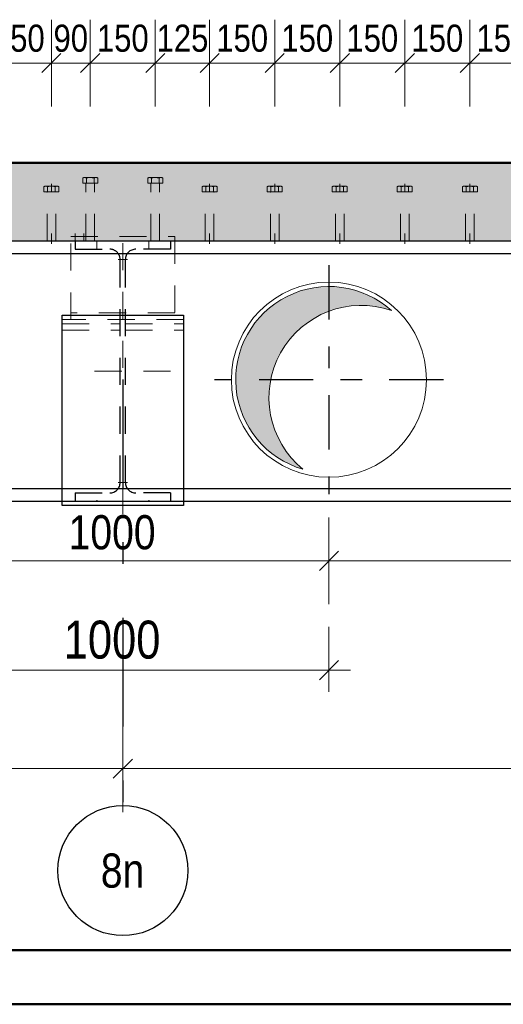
# Model space of a CAD drawing. Header units: millimetres. Extents: x -8.5 to 60.3, y 0 to 42.
# Tile 32 of 109: x 13.7 to 15.9, y 0 to 4.5. Entities that reach past the tile are written whole.
import ezdxf
from ezdxf.enums import TextEntityAlignment as Align

# ---------------------------------------------------------------- set-up
doc = ezdxf.new("R2010")
doc.units = ezdxf.units.MM
for name, pattern in [('DASHDOT', [1, 0.5, -0.25, 0, -0.25]), ('DASHDOTX2', [2, 1, -0.5, 0, -0.5]), ('HIDDEN', [0.375, 0.25, -0.125])]:
    doc.linetypes.add(name, pattern=pattern)
doc.layers.add('Achsen', color=7, linetype='Continuous', lineweight=20)
doc.styles.add('Arial Narrow', font='ARIALN.TTF')
doc.dimstyles.new('Arch_Strakon_dimstyle', dxfattribs={"dimtxt": 11.25, "dimasz": 1, "dimexe": 1.25, "dimexo": 0.0625, "dimgap": 1, "dimtad": 0, "dimdec": 3, "dimzin": 12, "dimdsep": 46, "dimtxsty": 'Arial Narrow', "dimblk": 'Arrowhead_Tick', "dimsah": 1, "dimcen": 0, "dimse1": 1, "dimse2": 1, "dimclrd": 6, "dimclrt": 3, "dimazin": 0, "dimtfac": 1, "dimtdec": 4, "dimtmove": 0, "dimatfit": 3, "dimldrblk": 'NONE', "dimfxl": 1, "dimtvp": 1, "dimtolj": 1, "dimtzin": 0, "dimlwd": 13, "dimarcsym": 2})

# ---------------------------------------------------------------- blocks, each defined once
blk = doc.blocks.new('Arrowhead_Tick')
at = {"color": 0, "linetype": 'Continuous', "lineweight": -2, "ltscale": 0.5}
for p, q in [((0, 20), (0, -10)), ((-1, 0), (0, 0)), ((10, 0), (0, 0))]:
    blk.add_line(p, q, dxfattribs=at)
at = {"color": 2, "linetype": 'Continuous', "lineweight": 35, "ltscale": 0.5}
blk.add_line((4.42, 4.42), (-4.42, -4.42), dxfattribs=at)
blk = doc.blocks.new('*D95')
at = {"color": 6, "linetype": 'Continuous', "lineweight": 13}
blk.add_line((13.1038, 2.0458), (15.0838, 2.0458), dxfattribs=at)
at = {"layer": 'Defpoints', "color": 0}
for p in [(13.0938, 2.3528), (15.0938, 2.3528), (15.0938, 2.0458)]:
    blk.add_point(p, dxfattribs=at)
at = {"color": 6, "lineweight": 13, "xscale": 0.01, "yscale": 0.01, "zscale": 0.01}
blk.add_blockref('Arrowhead_Tick', (15.0938, 2.0458), dxfattribs=at)
at = {"color": 6, "lineweight": 13, "xscale": 0.01, "yscale": 0.01, "zscale": 0.01, "rotation": 180}
blk.add_blockref('Arrowhead_Tick', (13.0938, 2.0458), dxfattribs=at)
at = {"color": 2, "lineweight": 35, "insert": (14.0938, 2.1762), "char_height": 0.1575, "attachment_point": 5, "style": 'Arial Narrow'}
blk.add_mtext('\\A1;1000', dxfattribs=at)
blk = doc.blocks.new('_None')
blk = doc.blocks.new('*D106')
at = {"color": 6, "linetype": 'Continuous', "lineweight": 13}
blk.add_line((13.1038, 1.5414), (15.0838, 1.5414), dxfattribs=at)
at = {"layer": 'Defpoints', "color": 0}
for p in [(13.0938, 2.8808), (15.0938, 2.8808), (15.0938, 1.5414)]:
    blk.add_point(p, dxfattribs=at)
at = {"color": 6, "lineweight": 13, "xscale": 0.01, "yscale": 0.01, "zscale": 0.01}
blk.add_blockref('Arrowhead_Tick', (15.0938, 1.5414), dxfattribs=at)
at = {"color": 6, "lineweight": 13, "xscale": 0.01, "yscale": 0.01, "zscale": 0.01, "rotation": 180}
blk.add_blockref('Arrowhead_Tick', (13.0938, 1.5414), dxfattribs=at)
at = {"color": 2, "lineweight": 35, "insert": (14.0938, 1.6807), "char_height": 0.175, "attachment_point": 5, "style": 'Arial Narrow'}
blk.add_mtext('\\A1;1000', dxfattribs=at)
blk = doc.blocks.new('*D107')
at = {"color": 6, "linetype": 'Continuous', "lineweight": 13}
blk.add_line((4.9538, 1.0869), (14.1331, 1.0869), dxfattribs=at)
at = {"layer": 'Defpoints', "color": 0}
for p in [(4.9438, 2.882), (14.1431, 2.2608), (14.1431, 1.0869)]:
    blk.add_point(p, dxfattribs=at)
at = {"color": 6, "lineweight": 13, "xscale": 0.01, "yscale": 0.01, "zscale": 0.01}
blk.add_blockref('Arrowhead_Tick', (14.1431, 1.0869), dxfattribs=at)
at = {"color": 6, "lineweight": 13, "xscale": 0.01, "yscale": 0.01, "zscale": 0.01, "rotation": 180}
blk.add_blockref('Arrowhead_Tick', (4.9438, 1.0869), dxfattribs=at)
at = {"color": 2, "lineweight": 35, "insert": (9.5434, 1.2262), "char_height": 0.175, "attachment_point": 5, "style": 'Arial Narrow'}
blk.add_mtext('\\A1;4600', dxfattribs=at)
blk = doc.blocks.new('*D108')
at = {"color": 6, "linetype": 'Continuous', "lineweight": 13}
blk.add_line((14.1531, 1.0869), (23.3338, 1.0869), dxfattribs=at)
at = {"layer": 'Defpoints', "color": 0}
for p in [(14.1431, 2.2608), (23.3438, 2.2608), (23.3438, 1.0869)]:
    blk.add_point(p, dxfattribs=at)
at = {"color": 6, "lineweight": 13, "xscale": 0.01, "yscale": 0.01, "zscale": 0.01}
blk.add_blockref('Arrowhead_Tick', (23.3438, 1.0869), dxfattribs=at)
at = {"color": 6, "lineweight": 13, "xscale": 0.01, "yscale": 0.01, "zscale": 0.01, "rotation": 180}
blk.add_blockref('Arrowhead_Tick', (14.1431, 1.0869), dxfattribs=at)
at = {"color": 2, "lineweight": 35, "insert": (18.7434, 1.2262), "char_height": 0.175, "attachment_point": 5, "style": 'Arial Narrow'}
blk.add_mtext('\\A1;4600', dxfattribs=at)
blk = doc.blocks.new('*D428')
at = {"color": 6, "linetype": 'Continuous', "lineweight": 13}
blk.add_line((13.5238, 4.3414), (13.8038, 4.3414), dxfattribs=at)
at = {"layer": 'Defpoints', "color": 0}
for p in [(13.8138, 4.3414), (13.5138, 3.7836), (13.8138, 3.7836)]:
    blk.add_point(p, dxfattribs=at)
at = {"color": 6, "lineweight": 13, "xscale": 0.01, "yscale": 0.01, "zscale": 0.01}
blk.add_blockref('Arrowhead_Tick', (13.8138, 4.3414), dxfattribs=at)
at = {"color": 6, "lineweight": 13, "xscale": 0.01, "yscale": 0.01, "zscale": 0.01, "rotation": 180}
blk.add_blockref('Arrowhead_Tick', (13.5138, 4.3414), dxfattribs=at)
at = {"color": 3, "lineweight": 35, "insert": (13.6638, 4.4552), "char_height": 0.125, "attachment_point": 5, "style": 'Arial Narrow'}
blk.add_mtext('\\A1;150', dxfattribs=at)
blk = doc.blocks.new('*D429')
at = {"color": 6, "linetype": 'Continuous', "lineweight": 13}
blk.add_line((14.5538, 4.3414), (14.8338, 4.3414), dxfattribs=at)
at = {"layer": 'Defpoints', "color": 0}
for p in [(14.8438, 4.3414), (14.5438, 3.7836), (14.8438, 3.7836)]:
    blk.add_point(p, dxfattribs=at)
at = {"color": 6, "lineweight": 13, "xscale": 0.01, "yscale": 0.01, "zscale": 0.01}
blk.add_blockref('Arrowhead_Tick', (14.8438, 4.3414), dxfattribs=at)
at = {"color": 6, "lineweight": 13, "xscale": 0.01, "yscale": 0.01, "zscale": 0.01, "rotation": 180}
blk.add_blockref('Arrowhead_Tick', (14.5438, 4.3414), dxfattribs=at)
at = {"color": 3, "lineweight": 35, "insert": (14.6938, 4.4552), "char_height": 0.125, "attachment_point": 5, "style": 'Arial Narrow'}
blk.add_mtext('\\A1;150', dxfattribs=at)
blk = doc.blocks.new('*D430')
at = {"color": 6, "linetype": 'Continuous', "lineweight": 13}
blk.add_line((14.8538, 4.3414), (15.1338, 4.3414), dxfattribs=at)
at = {"layer": 'Defpoints', "color": 0}
for p in [(15.1438, 4.3414), (14.8438, 3.7836), (15.1438, 3.7836)]:
    blk.add_point(p, dxfattribs=at)
at = {"color": 6, "lineweight": 13, "xscale": 0.01, "yscale": 0.01, "zscale": 0.01}
blk.add_blockref('Arrowhead_Tick', (15.1438, 4.3414), dxfattribs=at)
at = {"color": 6, "lineweight": 13, "xscale": 0.01, "yscale": 0.01, "zscale": 0.01, "rotation": 180}
blk.add_blockref('Arrowhead_Tick', (14.8438, 4.3414), dxfattribs=at)
at = {"color": 3, "lineweight": 35, "insert": (14.9938, 4.4552), "char_height": 0.125, "attachment_point": 5, "style": 'Arial Narrow'}
blk.add_mtext('\\A1;150', dxfattribs=at)
blk = doc.blocks.new('*D431')
at = {"color": 6, "linetype": 'Continuous', "lineweight": 13}
blk.add_line((15.1538, 4.3414), (15.4338, 4.3414), dxfattribs=at)
at = {"layer": 'Defpoints', "color": 0}
for p in [(15.4438, 4.3414), (15.1438, 3.7836), (15.4438, 3.7836)]:
    blk.add_point(p, dxfattribs=at)
at = {"color": 6, "lineweight": 13, "xscale": 0.01, "yscale": 0.01, "zscale": 0.01}
blk.add_blockref('Arrowhead_Tick', (15.4438, 4.3414), dxfattribs=at)
at = {"color": 6, "lineweight": 13, "xscale": 0.01, "yscale": 0.01, "zscale": 0.01, "rotation": 180}
blk.add_blockref('Arrowhead_Tick', (15.1438, 4.3414), dxfattribs=at)
at = {"color": 3, "lineweight": 35, "insert": (15.2938, 4.4552), "char_height": 0.125, "attachment_point": 5, "style": 'Arial Narrow'}
blk.add_mtext('\\A1;150', dxfattribs=at)
blk = doc.blocks.new('*D432')
at = {"color": 6, "linetype": 'Continuous', "lineweight": 13}
blk.add_line((15.4538, 4.3414), (15.7338, 4.3414), dxfattribs=at)
at = {"layer": 'Defpoints', "color": 0}
for p in [(15.7438, 4.3414), (15.4438, 3.7836), (15.7438, 3.7836)]:
    blk.add_point(p, dxfattribs=at)
at = {"color": 6, "lineweight": 13, "xscale": 0.01, "yscale": 0.01, "zscale": 0.01}
blk.add_blockref('Arrowhead_Tick', (15.7438, 4.3414), dxfattribs=at)
at = {"color": 6, "lineweight": 13, "xscale": 0.01, "yscale": 0.01, "zscale": 0.01, "rotation": 180}
blk.add_blockref('Arrowhead_Tick', (15.4438, 4.3414), dxfattribs=at)
at = {"color": 3, "lineweight": 35, "insert": (15.5938, 4.4552), "char_height": 0.125, "attachment_point": 5, "style": 'Arial Narrow'}
blk.add_mtext('\\A1;150', dxfattribs=at)
blk = doc.blocks.new('*D433')
at = {"color": 6, "linetype": 'Continuous', "lineweight": 13}
blk.add_line((15.7538, 4.3414), (16.0338, 4.3414), dxfattribs=at)
at = {"layer": 'Defpoints', "color": 0}
for p in [(16.0438, 4.3414), (15.7438, 3.7836), (16.0438, 3.7836)]:
    blk.add_point(p, dxfattribs=at)
at = {"color": 6, "lineweight": 13, "xscale": 0.01, "yscale": 0.01, "zscale": 0.01}
blk.add_blockref('Arrowhead_Tick', (16.0438, 4.3414), dxfattribs=at)
at = {"color": 6, "lineweight": 13, "xscale": 0.01, "yscale": 0.01, "zscale": 0.01, "rotation": 180}
blk.add_blockref('Arrowhead_Tick', (15.7438, 4.3414), dxfattribs=at)
at = {"color": 3, "lineweight": 35, "insert": (15.8938, 4.4552), "char_height": 0.125, "attachment_point": 5, "style": 'Arial Narrow'}
blk.add_mtext('\\A1;150', dxfattribs=at)
blk = doc.blocks.new('*D504')
at = {"color": 6, "linetype": 'Continuous', "lineweight": 13}
blk.add_line((15.1038, 2.0458), (32.2438, 2.0458), dxfattribs=at)
at = {"layer": 'Defpoints', "color": 0}
for p in [(15.0938, 2.8808), (32.2538, 2.3008), (32.2538, 2.0458)]:
    blk.add_point(p, dxfattribs=at)
at = {"color": 6, "lineweight": 13, "xscale": 0.01, "yscale": 0.01, "zscale": 0.01}
for p, rotation in [((32.2538, 2.0458), 360), ((15.0938, 2.0458), 180)]:
    blk.add_blockref('Arrowhead_Tick', p, dxfattribs=dict(at, rotation=rotation))
at = {"color": 2, "lineweight": 35, "insert": (23.6738, 2.1762), "char_height": 0.1575, "attachment_point": 5, "style": 'Arial Narrow'}
blk.add_mtext('\\A1;8580', dxfattribs=at)
blk = doc.blocks.new('*D507')
at = {"color": 6, "linetype": 'Continuous', "lineweight": 13}
blk.add_line((13.8238, 4.3414), (13.9831, 4.3414), dxfattribs=at)
at = {"layer": 'Defpoints', "color": 0}
for p in [(13.9931, 4.3414), (13.8138, 3.7836), (13.9931, 3.8135)]:
    blk.add_point(p, dxfattribs=at)
at = {"color": 6, "lineweight": 13, "xscale": 0.01, "yscale": 0.01, "zscale": 0.01}
blk.add_blockref('Arrowhead_Tick', (13.9931, 4.3414), dxfattribs=at)
at = {"color": 6, "lineweight": 13, "xscale": 0.01, "yscale": 0.01, "zscale": 0.01, "rotation": 180}
blk.add_blockref('Arrowhead_Tick', (13.8138, 4.3414), dxfattribs=at)
at = {"color": 3, "lineweight": 35, "insert": (13.9034, 4.4552), "char_height": 0.125, "attachment_point": 5, "style": 'Arial Narrow'}
blk.add_mtext('\\A1;90', dxfattribs=at)
blk = doc.blocks.new('*D508')
at = {"color": 6, "linetype": 'Continuous', "lineweight": 13}
blk.add_line((14.0031, 4.3414), (14.2831, 4.3414), dxfattribs=at)
at = {"layer": 'Defpoints', "color": 0}
for p in [(14.2931, 4.3414), (13.9931, 3.8135), (14.2931, 3.8135)]:
    blk.add_point(p, dxfattribs=at)
at = {"color": 6, "lineweight": 13, "xscale": 0.01, "yscale": 0.01, "zscale": 0.01}
blk.add_blockref('Arrowhead_Tick', (14.2931, 4.3414), dxfattribs=at)
at = {"color": 6, "lineweight": 13, "xscale": 0.01, "yscale": 0.01, "zscale": 0.01, "rotation": 180}
blk.add_blockref('Arrowhead_Tick', (13.9931, 4.3414), dxfattribs=at)
at = {"color": 3, "lineweight": 35, "insert": (14.1431, 4.4552), "char_height": 0.125, "attachment_point": 5, "style": 'Arial Narrow'}
blk.add_mtext('\\A1;150', dxfattribs=at)
blk = doc.blocks.new('*D509')
at = {"color": 6, "linetype": 'Continuous', "lineweight": 13}
blk.add_line((14.3031, 4.3414), (14.5338, 4.3414), dxfattribs=at)
at = {"layer": 'Defpoints', "color": 0}
for p in [(14.5438, 4.3414), (14.2931, 3.8135), (14.5438, 3.7836)]:
    blk.add_point(p, dxfattribs=at)
at = {"color": 6, "lineweight": 13, "xscale": 0.01, "yscale": 0.01, "zscale": 0.01}
blk.add_blockref('Arrowhead_Tick', (14.5438, 4.3414), dxfattribs=at)
at = {"color": 6, "lineweight": 13, "xscale": 0.01, "yscale": 0.01, "zscale": 0.01, "rotation": 180}
blk.add_blockref('Arrowhead_Tick', (14.2931, 4.3414), dxfattribs=at)
at = {"color": 3, "lineweight": 35, "insert": (14.4184, 4.4552), "char_height": 0.125, "attachment_point": 5, "style": 'Arial Narrow'}
blk.add_mtext('\\A1;125', dxfattribs=at)

msp = doc.modelspace()

# ---------------------------------------------------------------- hatches: boundary and pattern name
at = {"true_color": 0xceffce}
msp.add_hatch(color=254, dxfattribs=at).paths.add_polyline_path([(32.763764, 3.070824), (33.839741, 3.070824), (33.822644, 3.880824), (4.048116, 3.880824), (4.048116, 3.380824), (4.693765, 3.380824), (4.693765, 3.520824), (5.233765, 3.520824), (5.233765, 3.540824), (5.283765, 3.540824), (5.283765, 3.520824), (32.253765, 3.520824), (32.253765, 3.540824), (32.763764, 3.540824)])
at = {"true_color": 0xdfdfdf}
h = msp.add_hatch(color=254, dxfattribs=at)
h.paths.add_polyline_path([(15.375874, 3.205345), (15.369998, 3.210361), (15.364033, 3.215271), (15.357981, 3.220073), (15.351843, 3.224765), (15.345623, 3.229346), (15.33932, 3.233815), (15.332939, 3.238169), (15.32648, 3.242409), (15.319946, 3.246531), (15.31334, 3.250536), (15.306662, 3.254421), (15.299915, 3.258186), (15.293102, 3.261828), (15.286225, 3.265348), (15.279286, 3.268744), (15.272286, 3.272014), (15.265229, 3.275158), (15.258117, 3.278175), (15.250952, 3.281064), (15.243736, 3.283823), (15.236471, 3.286453), (15.229161, 3.288951), (15.221806, 3.291318), (15.214411, 3.293552), (15.206976, 3.295653), (15.199505, 3.29762), (15.192, 3.299452), (15.184463, 3.30115), (15.176897, 3.302711), (15.169304, 3.304137), (15.161686, 3.305425), (15.154047, 3.306577), (15.146388, 3.307591), (15.138712, 3.308468), (15.131022, 3.309207), (15.123319, 3.309807), (15.115607, 3.310268), (15.107889, 3.310592), (15.100165, 3.310776), (15.092439, 3.310822), (15.084714, 3.310728), (15.076992, 3.310496), (15.069275, 3.310126), (15.061566, 3.309616), (15.053868, 3.308969), (15.046182, 3.308183), (15.038512, 3.307259), (15.03086, 3.306197), (15.023227, 3.304999), (15.015618, 3.303663), (15.008034, 3.302191), (15.000477, 3.300582), (14.992951, 3.298839), (14.985457, 3.29696), (14.977998, 3.294947), (14.970577, 3.2928), (14.963195, 3.29052), (14.955856, 3.288109), (14.948561, 3.285565), (14.941313, 3.282891), (14.934114, 3.280087), (14.926966, 3.277154), (14.919873, 3.274094), (14.912835, 3.270906), (14.905856, 3.267593), (14.898938, 3.264154), (14.892082, 3.260592), (14.885292, 3.256907), (14.878569, 3.253101), (14.871915, 3.249175), (14.865333, 3.24513), (14.858825, 3.240967), (14.852393, 3.236688), (14.846038, 3.232294), (14.839763, 3.227786), (14.833571, 3.223167), (14.827462, 3.218437), (14.82144, 3.213598), (14.815505, 3.208652), (14.80966, 3.2036), (14.803907, 3.198443), (14.798248, 3.193185), (14.792683, 3.187825), (14.787216, 3.182366), (14.781848, 3.17681), (14.776581, 3.171158), (14.771416, 3.165413), (14.766355, 3.159576), (14.7614, 3.153648), (14.756552, 3.147633), (14.751813, 3.141532), (14.747184, 3.135346), (14.742667, 3.129078), (14.738264, 3.12273), (14.733975, 3.116304), (14.729803, 3.109802), (14.725747, 3.103226), (14.721811, 3.096579), (14.717995, 3.089861), (14.7143, 3.083076), (14.710728, 3.076226), (14.707279, 3.069313), (14.703955, 3.062339), (14.700757, 3.055306), (14.697685, 3.048217), (14.694742, 3.041074), (14.691927, 3.03388), (14.689242, 3.026636), (14.686688, 3.019344), (14.684265, 3.012008), (14.681974, 3.00463), (14.679816, 2.997212), (14.677792, 2.989756), (14.675902, 2.982265), (14.674147, 2.974741), (14.672527, 2.967187), (14.671044, 2.959606), (14.669696, 2.951998), (14.668486, 2.944368), (14.667413, 2.936717), (14.666478, 2.929048), (14.66568, 2.921364), (14.665021, 2.913666), (14.6645, 2.905958), (14.664118, 2.898242), (14.663874, 2.89052), (14.66377, 2.882795), (14.663804, 2.875069), (14.663976, 2.867346), (14.664288, 2.859626), (14.664738, 2.851914), (14.665327, 2.84421), (14.666054, 2.836519), (14.666919, 2.828842), (14.667921, 2.821181), (14.669062, 2.81354), (14.670339, 2.805921), (14.671753, 2.798326), (14.673303, 2.790757), (14.674989, 2.783218), (14.676811, 2.77571), (14.678766, 2.768236), (14.680856, 2.760798), (14.683079, 2.753399), (14.685435, 2.746041), (14.687922, 2.738727), (14.690541, 2.731458), (14.693289, 2.724238), (14.696167, 2.717068), (14.699173, 2.709952), (14.702307, 2.70289), (14.705567, 2.695886), (14.708952, 2.688941), (14.712461, 2.682059), (14.716094, 2.67524), (14.719848, 2.668488), (14.723724, 2.661805), (14.727718, 2.655192), (14.731831, 2.648652), (14.736061, 2.642187), (14.740406, 2.635799), (14.744865, 2.62949), (14.749437, 2.623262), (14.75412, 2.617117), (14.758912, 2.611058), (14.763813, 2.605085), (14.76882, 2.599202), (14.773932, 2.593409), (14.779147, 2.58771), (14.784464, 2.582105), (14.789881, 2.576596), (14.795396, 2.571185), (14.801007, 2.565875), (14.806713, 2.560666), (14.812511, 2.555561), (14.8184, 2.55056), (14.824378, 2.545666), (14.830443, 2.54088), (14.836593, 2.536204), (14.842826, 2.53164), (14.84914, 2.527188), (14.855533, 2.52285), (14.862002, 2.518627), (14.868547, 2.514522), (14.875164, 2.510535), (14.881852, 2.506667), (14.888609, 2.50292), (14.895431, 2.499296), (14.902318, 2.495794), (14.909266, 2.492416), (14.916274, 2.489164), (14.923339, 2.486039), (14.930459, 2.483041), (14.937632, 2.480171), (14.944856, 2.47743), (14.952127, 2.47482), (14.959444, 2.472341), (14.966805, 2.469994), (14.974206, 2.467779), (14.968486, 2.472514), (14.96285, 2.477347), (14.957299, 2.482278), (14.951835, 2.487305), (14.946459, 2.492427), (14.941174, 2.497642), (14.93598, 2.502948), (14.93088, 2.508344), (14.925874, 2.513828), (14.920965, 2.519398), (14.916154, 2.525054), (14.911442, 2.530792), (14.906832, 2.536612), (14.902323, 2.542511), (14.897918, 2.548489), (14.893618, 2.554542), (14.889424, 2.560669), (14.885338, 2.566868), (14.88136, 2.573138), (14.877493, 2.579476), (14.873736, 2.585881), (14.870092, 2.59235), (14.866562, 2.598882), (14.863146, 2.605474), (14.859845, 2.612125), (14.856661, 2.618833), (14.853594, 2.625595), (14.850646, 2.632409), (14.847818, 2.639274), (14.845109, 2.646188), (14.842521, 2.653147), (14.840056, 2.660151), (14.837712, 2.667196), (14.835493, 2.674282), (14.833397, 2.681404), (14.831425, 2.688563), (14.829579, 2.695755), (14.827859, 2.702978), (14.826264, 2.710229), (14.824797, 2.717508), (14.823457, 2.724811), (14.822244, 2.732136), (14.82116, 2.739481), (14.820203, 2.746845), (14.819376, 2.754223), (14.818677, 2.761615), (14.818107, 2.769018), (14.817666, 2.77643), (14.817355, 2.783849), (14.817174, 2.791271), (14.817121, 2.798696), (14.817199, 2.806121), (14.817406, 2.813543), (14.817742, 2.82096), (14.818208, 2.82837), (14.818803, 2.835771), (14.819527, 2.843161), (14.820379, 2.850537), (14.821361, 2.857897), (14.82247, 2.865238), (14.823708, 2.872559), (14.825073, 2.879858), (14.826565, 2.887131), (14.828184, 2.894377), (14.829929, 2.901594), (14.831799, 2.90878), (14.833795, 2.915932), (14.835915, 2.923047), (14.838159, 2.930125), (14.840526, 2.937163), (14.843016, 2.944158), (14.845627, 2.951108), (14.848359, 2.958013), (14.851211, 2.964868), (14.854182, 2.971672), (14.857272, 2.978424), (14.860478, 2.985121), (14.863802, 2.991761), (14.86724, 2.998341), (14.870793, 3.004861), (14.874459, 3.011318), (14.878237, 3.01771), (14.882126, 3.024035), (14.886125, 3.030291), (14.890232, 3.036476), (14.894447, 3.042589), (14.898767, 3.048628), (14.903193, 3.05459), (14.907721, 3.060474), (14.912352, 3.066278), (14.917083, 3.072), (14.921913, 3.077639), (14.926841, 3.083193), (14.931865, 3.08866), (14.936984, 3.094039), (14.942195, 3.099327), (14.947499, 3.104524), (14.952892, 3.109627), (14.958373, 3.114636), (14.963941, 3.119548), (14.969593, 3.124362), (14.975329, 3.129077), (14.981146, 3.133692), (14.987043, 3.138204), (14.993018, 3.142612), (14.999068, 3.146915), (15.005193, 3.151113), (15.01139, 3.155202), (15.017658, 3.159184), (15.023994, 3.163055), (15.030396, 3.166815), (15.036863, 3.170462), (15.043393, 3.173997), (15.049984, 3.177417), (15.056633, 3.180721), (15.063338, 3.183909), (15.070099, 3.186979), (15.076912, 3.189931), (15.083775, 3.192764), (15.090687, 3.195476), (15.097645, 3.198068), (15.104647, 3.200538), (15.111691, 3.202885), (15.118775, 3.205109), (15.125897, 3.207209), (15.133054, 3.209184), (15.140245, 3.211034), (15.147467, 3.212759), (15.154718, 3.214357), (15.161995, 3.215829), (15.169298, 3.217173), (15.176622, 3.21839), (15.183967, 3.219479), (15.19133, 3.220439), (15.198708, 3.221271), (15.206099, 3.221974), (15.213502, 3.222548), (15.220914, 3.222993), (15.228332, 3.223308), (15.235755, 3.223494), (15.243179, 3.223551), (15.250604, 3.223477), (15.258026, 3.223275), (15.265444, 3.222943), (15.272854, 3.222481), (15.280256, 3.22189), (15.287646, 3.221171), (15.295022, 3.220322), (15.302382, 3.219345), (15.309724, 3.21824), (15.317046, 3.217006), (15.324345, 3.215645), (15.33162, 3.214157), (15.338867, 3.212543), (15.346085, 3.210802), (15.353271, 3.208935), (15.360424, 3.206944), (15.367541, 3.204828), (15.37462, 3.202588), (15.381659, 3.200225)])
h.paths.add_polyline_path([(13.375874, 3.205345), (13.369998, 3.210361), (13.364033, 3.215271), (13.357981, 3.220073), (13.351843, 3.224765), (13.345623, 3.229346), (13.33932, 3.233815), (13.332939, 3.238169), (13.32648, 3.242409), (13.319946, 3.246531), (13.31334, 3.250536), (13.306662, 3.254421), (13.299915, 3.258186), (13.293102, 3.261828), (13.286225, 3.265348), (13.279286, 3.268744), (13.272286, 3.272014), (13.265229, 3.275158), (13.258117, 3.278175), (13.250952, 3.281064), (13.243736, 3.283823), (13.236471, 3.286453), (13.229161, 3.288951), (13.221806, 3.291318), (13.214411, 3.293552), (13.206976, 3.295653), (13.199505, 3.29762), (13.192, 3.299452), (13.184463, 3.30115), (13.176897, 3.302711), (13.169304, 3.304137), (13.161686, 3.305425), (13.154047, 3.306577), (13.146388, 3.307591), (13.138712, 3.308468), (13.131022, 3.309207), (13.123319, 3.309807), (13.115607, 3.310268), (13.107889, 3.310592), (13.100165, 3.310776), (13.092439, 3.310822), (13.084714, 3.310728), (13.076992, 3.310496), (13.069275, 3.310126), (13.061566, 3.309616), (13.053868, 3.308969), (13.046182, 3.308183), (13.038512, 3.307259), (13.03086, 3.306197), (13.023227, 3.304999), (13.015618, 3.303663), (13.008034, 3.302191), (13.000477, 3.300582), (12.992951, 3.298839), (12.985457, 3.29696), (12.977998, 3.294947), (12.970577, 3.2928), (12.963195, 3.29052), (12.955856, 3.288109), (12.948561, 3.285565), (12.941313, 3.282891), (12.934114, 3.280087), (12.926966, 3.277154), (12.919873, 3.274094), (12.912835, 3.270906), (12.905856, 3.267593), (12.898938, 3.264154), (12.892082, 3.260592), (12.885292, 3.256907), (12.878569, 3.253101), (12.871915, 3.249175), (12.865333, 3.24513), (12.858825, 3.240967), (12.852393, 3.236688), (12.846038, 3.232294), (12.839763, 3.227786), (12.833571, 3.223167), (12.827462, 3.218437), (12.82144, 3.213598), (12.815505, 3.208652), (12.80966, 3.2036), (12.803907, 3.198443), (12.798248, 3.193185), (12.792683, 3.187825), (12.787216, 3.182366), (12.781848, 3.17681), (12.776581, 3.171158), (12.771416, 3.165413), (12.766355, 3.159576), (12.7614, 3.153648), (12.756552, 3.147633), (12.751813, 3.141532), (12.747184, 3.135346), (12.742667, 3.129078), (12.738264, 3.12273), (12.733975, 3.116304), (12.729803, 3.109802), (12.725747, 3.103226), (12.721811, 3.096579), (12.717995, 3.089861), (12.7143, 3.083076), (12.710728, 3.076226), (12.707279, 3.069313), (12.703955, 3.062339), (12.700757, 3.055306), (12.697685, 3.048217), (12.694742, 3.041074), (12.691927, 3.03388), (12.689242, 3.026636), (12.686688, 3.019344), (12.684265, 3.012008), (12.681974, 3.00463), (12.679816, 2.997212), (12.677792, 2.989756), (12.675902, 2.982265), (12.674147, 2.974741), (12.672527, 2.967187), (12.671044, 2.959606), (12.669696, 2.951998), (12.668486, 2.944368), (12.667413, 2.936717), (12.666478, 2.929048), (12.66568, 2.921364), (12.665021, 2.913666), (12.6645, 2.905958), (12.664118, 2.898242), (12.663874, 2.89052), (12.66377, 2.882795), (12.663804, 2.875069), (12.663976, 2.867346), (12.664288, 2.859626), (12.664738, 2.851914), (12.665327, 2.84421), (12.666054, 2.836519), (12.666919, 2.828842), (12.667921, 2.821181), (12.669062, 2.81354), (12.670339, 2.805921), (12.671753, 2.798326), (12.673303, 2.790757), (12.674989, 2.783218), (12.676811, 2.77571), (12.678766, 2.768236), (12.680856, 2.760798), (12.683079, 2.753399), (12.685435, 2.746041), (12.687922, 2.738727), (12.690541, 2.731458), (12.693289, 2.724238), (12.696167, 2.717068), (12.699173, 2.709952), (12.702307, 2.70289), (12.705567, 2.695886), (12.708952, 2.688941), (12.712461, 2.682059), (12.716094, 2.67524), (12.719848, 2.668488), (12.723724, 2.661805), (12.727718, 2.655192), (12.731831, 2.648652), (12.736061, 2.642187), (12.740406, 2.635799), (12.744865, 2.62949), (12.749437, 2.623262), (12.75412, 2.617117), (12.758912, 2.611058), (12.763813, 2.605085), (12.76882, 2.599202), (12.773932, 2.593409), (12.779147, 2.58771), (12.784464, 2.582105), (12.789881, 2.576596), (12.795396, 2.571185), (12.801007, 2.565875), (12.806713, 2.560666), (12.812511, 2.555561), (12.8184, 2.55056), (12.824378, 2.545666), (12.830443, 2.54088), (12.836593, 2.536204), (12.842826, 2.53164), (12.84914, 2.527188), (12.855533, 2.52285), (12.862002, 2.518627), (12.868547, 2.514522), (12.875164, 2.510535), (12.881852, 2.506667), (12.888609, 2.50292), (12.895431, 2.499296), (12.902318, 2.495794), (12.909266, 2.492416), (12.916274, 2.489164), (12.923339, 2.486039), (12.930459, 2.483041), (12.937632, 2.480171), (12.944856, 2.47743), (12.952127, 2.47482), (12.959444, 2.472341), (12.966805, 2.469994), (12.974206, 2.467779), (12.968486, 2.472514), (12.96285, 2.477347), (12.957299, 2.482278), (12.951835, 2.487305), (12.946459, 2.492427), (12.941174, 2.497642), (12.93598, 2.502948), (12.93088, 2.508344), (12.925874, 2.513828), (12.920965, 2.519398), (12.916154, 2.525054), (12.911442, 2.530792), (12.906832, 2.536612), (12.902323, 2.542511), (12.897918, 2.548489), (12.893618, 2.554542), (12.889424, 2.560669), (12.885338, 2.566868), (12.88136, 2.573138), (12.877493, 2.579476), (12.873736, 2.585881), (12.870092, 2.59235), (12.866562, 2.598882), (12.863146, 2.605474), (12.859845, 2.612125), (12.856661, 2.618833), (12.853594, 2.625595), (12.850646, 2.632409), (12.847818, 2.639274), (12.845109, 2.646188), (12.842521, 2.653147), (12.840056, 2.660151), (12.837712, 2.667196), (12.835493, 2.674282), (12.833397, 2.681404), (12.831425, 2.688563), (12.829579, 2.695755), (12.827859, 2.702978), (12.826264, 2.710229), (12.824797, 2.717508), (12.823457, 2.724811), (12.822244, 2.732136), (12.82116, 2.739481), (12.820203, 2.746845), (12.819376, 2.754223), (12.818677, 2.761615), (12.818107, 2.769018), (12.817666, 2.77643), (12.817355, 2.783849), (12.817174, 2.791271), (12.817121, 2.798696), (12.817199, 2.806121), (12.817406, 2.813543), (12.817742, 2.82096), (12.818208, 2.82837), (12.818803, 2.835771), (12.819527, 2.843161), (12.820379, 2.850537), (12.821361, 2.857897), (12.82247, 2.865238), (12.823708, 2.872559), (12.825073, 2.879858), (12.826565, 2.887131), (12.828184, 2.894377), (12.829929, 2.901594), (12.831799, 2.90878), (12.833795, 2.915932), (12.835915, 2.923047), (12.838159, 2.930125), (12.840526, 2.937163), (12.843016, 2.944158), (12.845627, 2.951108), (12.848359, 2.958013), (12.851211, 2.964868), (12.854182, 2.971672), (12.857272, 2.978424), (12.860478, 2.985121), (12.863802, 2.991761), (12.86724, 2.998341), (12.870793, 3.004861), (12.874459, 3.011318), (12.878237, 3.01771), (12.882126, 3.024035), (12.886125, 3.030291), (12.890232, 3.036476), (12.894447, 3.042589), (12.898767, 3.048628), (12.903193, 3.05459), (12.907721, 3.060474), (12.912352, 3.066278), (12.917083, 3.072), (12.921913, 3.077639), (12.926841, 3.083193), (12.931865, 3.08866), (12.936984, 3.094039), (12.942195, 3.099327), (12.947499, 3.104524), (12.952892, 3.109627), (12.958373, 3.114636), (12.963941, 3.119548), (12.969593, 3.124362), (12.975329, 3.129077), (12.981146, 3.133692), (12.987043, 3.138204), (12.993018, 3.142612), (12.999068, 3.146915), (13.005193, 3.151113), (13.01139, 3.155202), (13.017658, 3.159184), (13.023994, 3.163055), (13.030396, 3.166815), (13.036863, 3.170462), (13.043393, 3.173997), (13.049984, 3.177417), (13.056633, 3.180721), (13.063338, 3.183909), (13.070099, 3.186979), (13.076912, 3.189931), (13.083775, 3.192764), (13.090687, 3.195476), (13.097645, 3.198068), (13.104647, 3.200538), (13.111691, 3.202885), (13.118775, 3.205109), (13.125897, 3.207209), (13.133054, 3.209184), (13.140245, 3.211034), (13.147467, 3.212759), (13.154718, 3.214357), (13.161995, 3.215829), (13.169298, 3.217173), (13.176622, 3.21839), (13.183967, 3.219479), (13.19133, 3.220439), (13.198708, 3.221271), (13.206099, 3.221974), (13.213502, 3.222548), (13.220914, 3.222993), (13.228332, 3.223308), (13.235755, 3.223494), (13.243179, 3.223551), (13.250604, 3.223477), (13.258026, 3.223275), (13.265444, 3.222943), (13.272854, 3.222481), (13.280256, 3.22189), (13.287646, 3.221171), (13.295022, 3.220322), (13.302382, 3.219345), (13.309724, 3.21824), (13.317046, 3.217006), (13.324345, 3.215645), (13.33162, 3.214157), (13.338867, 3.212543), (13.346085, 3.210802), (13.353271, 3.208935), (13.360424, 3.206944), (13.367541, 3.204828), (13.37462, 3.202588), (13.381659, 3.200225)])

# ---------------------------------------------------------------- linework, layer by layer
at = {"color": 4, "linetype": 'Continuous', "lineweight": 50}
for p, q in [((4.048116, 3.880824), (33.822644, 3.880824)), ((1, 0.25), (59.2, 0.25)), ((0, 0), (59.45, 0))]:
    msp.add_line(p, q, dxfattribs=at)
at = {"color": 6, "linetype": 'HIDDEN', "lineweight": 13, "ltscale": 0.5}
for p, q in [((13.779124, 3.747576), (13.779124, 3.771255)), ((13.787784, 3.773576), (13.839746, 3.773576)), ((13.796445, 3.771255), (13.796445, 3.747576)), ((13.813765, 3.783576), (13.813765, 3.747576)), ((13.831086, 3.747576), (13.831086, 3.77124)), ((13.848406, 3.747576), (13.848406, 3.77124)), ((13.958472, 3.787576), (13.958472, 3.811255)), ((14.027754, 3.787576), (13.958472, 3.787576)), ((13.967132, 3.813576), (14.019094, 3.813576)), ((14.015113, 3.787576), (13.971113, 3.787576)), ((13.973113, 3.520824), (13.973113, 3.785576)), ((13.975793, 3.811255), (13.975793, 3.787576)), ((14.010434, 3.787576), (14.010434, 3.81124)), ((14.013113, 3.520824), (14.013113, 3.785576)), ((14.027754, 3.787576), (14.027754, 3.81124)), ((14.258472, 3.787576), (14.258472, 3.811255)), ((14.327754, 3.787576), (14.258472, 3.787576)), ((14.267132, 3.813576), (14.319094, 3.813576)), ((14.315113, 3.787576), (14.271113, 3.787576)), ((14.273113, 3.520824), (14.273113, 3.785576)), ((14.275793, 3.811255), (14.275793, 3.787576)), ((14.310434, 3.787576), (14.310434, 3.81124)), ((14.313113, 3.520824), (14.313113, 3.785576)), ((14.327754, 3.787576), (14.327754, 3.81124)), ((14.509124, 3.747576), (14.509124, 3.771255)), ((14.517784, 3.773576), (14.569746, 3.773576)), ((14.526445, 3.771255), (14.526445, 3.747576)), ((14.543765, 3.783576), (14.543765, 3.747576)), ((14.561086, 3.747576), (14.561086, 3.77124)), ((14.578406, 3.747576), (14.578406, 3.77124)), ((14.809124, 3.747576), (14.809124, 3.771255)), ((14.817784, 3.773576), (14.869746, 3.773576)), ((14.826445, 3.771255), (14.826445, 3.747576)), ((14.843765, 3.783576), (14.843765, 3.747576)), ((14.861086, 3.747576), (14.861086, 3.77124)), ((14.878406, 3.747576), (14.878406, 3.77124)), ((15.109124, 3.747576), (15.109124, 3.771255)), ((15.117784, 3.773576), (15.169746, 3.773576)), ((15.126445, 3.771255), (15.126445, 3.747576)), ((15.143765, 3.783576), (15.143765, 3.747576)), ((15.161086, 3.747576), (15.161086, 3.77124)), ((15.178406, 3.747576), (15.178406, 3.77124)), ((15.409124, 3.747576), (15.409124, 3.771255)), ((15.417784, 3.773576), (15.469746, 3.773576)), ((15.426445, 3.771255), (15.426445, 3.747576)), ((15.443765, 3.783576), (15.443765, 3.747576)), ((15.461086, 3.747576), (15.461086, 3.77124)), ((15.478406, 3.747576), (15.478406, 3.77124)), ((15.709124, 3.747576), (15.709124, 3.771255)), ((15.717784, 3.773576), (15.769746, 3.773576)), ((15.726445, 3.771255), (15.726445, 3.747576)), ((15.743765, 3.783576), (15.743765, 3.747576)), ((15.761086, 3.747576), (15.761086, 3.77124)), ((15.778406, 3.747576), (15.778406, 3.77124)), ((13.848406, 3.747576), (13.779124, 3.747576)), ((13.835765, 3.747576), (13.791765, 3.747576)), ((13.793765, 3.520824), (13.793765, 3.745576)), ((13.833765, 3.520824), (13.833765, 3.745576)), ((14.578406, 3.747576), (14.509124, 3.747576)), ((14.565765, 3.747576), (14.521765, 3.747576)), ((14.523765, 3.520824), (14.523765, 3.745576)), ((14.563765, 3.520824), (14.563765, 3.745576)), ((14.878406, 3.747576), (14.809124, 3.747576)), ((14.865765, 3.747576), (14.821765, 3.747576)), ((14.823765, 3.520824), (14.823765, 3.745576)), ((14.863765, 3.520824), (14.863765, 3.745576)), ((15.178406, 3.747576), (15.109124, 3.747576)), ((15.165765, 3.747576), (15.121765, 3.747576)), ((15.123765, 3.520824), (15.123765, 3.745576)), ((15.163765, 3.520824), (15.163765, 3.745576)), ((15.478406, 3.747576), (15.409124, 3.747576)), ((15.465765, 3.747576), (15.421765, 3.747576)), ((15.423765, 3.520824), (15.423765, 3.745576)), ((15.463765, 3.520824), (15.463765, 3.745576)), ((15.778406, 3.747576), (15.709124, 3.747576)), ((15.765765, 3.747576), (15.721765, 3.747576)), ((15.723765, 3.520824), (15.723765, 3.745576)), ((15.763765, 3.520824), (15.763765, 3.745576)), ((13.793765, 3.520824), (13.793765, 3.555043)), ((13.813765, 3.520824), (13.813765, 3.555043)), ((13.813765, 3.555043), (13.813765, 3.507576)), ((13.833765, 3.520824), (13.833765, 3.555043)), ((13.923113, 3.520824), (13.923113, 3.555043)), ((13.963113, 3.520824), (13.963113, 3.555043)), ((13.973113, 3.520824), (13.973113, 3.555043)), ((14.013113, 3.520824), (14.013113, 3.555043)), ((14.523765, 3.520824), (14.523765, 3.555043)), ((14.543765, 3.520824), (14.543765, 3.555043)), ((14.543765, 3.555043), (14.543765, 3.507576)), ((14.563765, 3.520824), (14.563765, 3.555043)), ((14.823765, 3.520824), (14.823765, 3.555043)), ((14.843765, 3.520824), (14.843765, 3.555043)), ((14.843765, 3.555043), (14.843765, 3.507576)), ((14.863765, 3.520824), (14.863765, 3.555043)), ((15.123765, 3.520824), (15.123765, 3.555043)), ((15.143765, 3.520824), (15.143765, 3.555043)), ((15.143765, 3.555043), (15.143765, 3.507576)), ((15.163765, 3.520824), (15.163765, 3.555043)), ((15.423765, 3.520824), (15.423765, 3.555043)), ((15.443765, 3.520824), (15.443765, 3.555043)), ((15.443765, 3.555043), (15.443765, 3.507576)), ((15.463765, 3.520824), (15.463765, 3.555043)), ((15.723765, 3.520824), (15.723765, 3.555043)), ((15.743765, 3.520824), (15.743765, 3.555043)), ((15.743765, 3.555043), (15.743765, 3.507576)), ((15.763765, 3.520824), (15.763765, 3.555043)), ((13.833765, 3.520824), (13.793765, 3.520824)), ((14.013113, 3.520824), (13.973113, 3.520824)), ((14.313113, 3.520824), (14.273113, 3.520824)), ((14.563765, 3.520824), (14.523765, 3.520824)), ((14.863765, 3.520824), (14.823765, 3.520824)), ((15.163765, 3.520824), (15.123765, 3.520824)), ((15.463765, 3.520824), (15.423765, 3.520824)), ((15.763765, 3.520824), (15.723765, 3.520824))]:
    msp.add_line(p, q, dxfattribs=at)
at = {"color": 9, "linetype": 'HIDDEN', "lineweight": 0, "ltscale": 0.5}
for p, q in [((14.143113, 2.260824), (14.143113, 3.580824)), ((14.023113, 3.520824), (14.023113, 3.482824)), ((14.263113, 3.520824), (14.263113, 3.482824)), ((14.121113, 3.434824), (14.165113, 3.434824)), ((14.363113, 2.920824), (13.923113, 2.920824)), ((14.121113, 2.406824), (14.165113, 2.406824))]:
    msp.add_line(p, q, dxfattribs=at)
at = {"color": 3, "linetype": 'Continuous', "lineweight": 25}
for p, q in [((5.283765, 3.520824), (32.253765, 3.520824)), ((5.283765, 3.462824), (32.253765, 3.462824)), ((13.863113, 3.178824), (14.423113, 3.178824)), ((13.863113, 2.300824), (13.863113, 3.178824)), ((14.423113, 3.178824), (14.423113, 2.300824)), ((5.283765, 2.378824), (32.253765, 2.378824)), ((5.283765, 2.320824), (32.253765, 2.320824)), ((14.423113, 2.300824), (13.863113, 2.300824))]:
    msp.add_line(p, q, dxfattribs=at)
at = {"color": 18, "linetype": 'HIDDEN', "lineweight": 18, "ltscale": 0.5}
for p, q in [((13.903113, 3.540824), (14.383113, 3.540824)), ((13.903113, 3.158824), (13.903113, 3.540824)), ((14.383113, 3.540824), (14.383113, 3.158824)), ((14.383113, 3.188824), (13.903113, 3.188824)), ((14.423113, 3.158824), (13.863113, 3.158824)), ((13.863113, 3.138824), (14.131113, 3.138824)), ((14.155113, 3.138824), (14.423113, 3.138824)), ((13.863113, 3.108824), (14.131113, 3.108824)), ((14.155113, 3.108824), (14.423113, 3.108824))]:
    msp.add_line(p, q, dxfattribs=at)
at = {"color": 3, "linetype": 'HIDDEN', "lineweight": 25, "ltscale": 0.5}
for p, q in [((13.923113, 3.520824), (14.363113, 3.520824)), ((13.923113, 3.520824), (13.923113, 3.482824)), ((14.363113, 3.520824), (14.363113, 3.482824)), ((13.923113, 3.482824), (14.083113, 3.482824)), ((14.363113, 3.482824), (14.203113, 3.482824)), ((14.131113, 2.406824), (14.131113, 3.434824)), ((14.155113, 2.406824), (14.155113, 3.434824)), ((13.923113, 2.358824), (14.083113, 2.358824)), ((13.923113, 2.358824), (13.923113, 2.320824)), ((13.923113, 2.320824), (14.363113, 2.320824)), ((14.363113, 2.358824), (14.203113, 2.358824)), ((14.363113, 2.358824), (14.363113, 2.320824))]:
    msp.add_line(p, q, dxfattribs=at)
at = {"color": 10, "linetype": 'DASHDOT', "ltscale": 0.5}
for p, q in [((15.093765, 3.408824), (15.093765, 2.352824)), ((15.621765, 2.880824), (14.565765, 2.880824))]:
    msp.add_line(p, q, dxfattribs=at)
at = {"color": 3, "linetype": 'DASHDOTX2', "lineweight": 25, "ltscale": 0.5}
msp.add_line((14.143765, 2.882008), (14.143765, 0.916858), dxfattribs=at)
at = {"color": 5, "linetype": 'Continuous', "lineweight": 18}
msp.add_circle((15.093765, 2.880824), 0.45, dxfattribs=at)
at = {"color": 9, "linetype": 'Continuous', "lineweight": 0}
for centre in [(14.023113, 2.320824), (14.263113, 2.320824)]:
    msp.add_circle(centre, 0.00222, dxfattribs=at)
at = {"color": 6, "linetype": 'HIDDEN', "lineweight": 13, "ltscale": 0.5}
for centre, radius, start, end in [((13.787784, 3.756255), 0.01732, 59.99927, 120.000728), ((13.813765, 3.706654), 0.066867, 74.987632, 105.009015), ((13.839746, 3.756255), 0.017307, 59.974265, 120.025735), ((13.967132, 3.796255), 0.01732, 59.99927, 120.000728), ((13.971113, 3.785576), 0.002, 0, 90.000019), ((13.993113, 3.746654), 0.066867, 74.987632, 105.009015), ((14.019094, 3.796255), 0.017307, 59.974265, 120.025735), ((14.015113, 3.785576), 0.002, 90, 180), ((14.267132, 3.796255), 0.01732, 59.99927, 120.000728), ((14.271113, 3.785576), 0.002, 0, 90.000019), ((14.293113, 3.746654), 0.066867, 74.987632, 105.009015), ((14.319094, 3.796255), 0.017307, 59.974265, 120.025735), ((14.315113, 3.785576), 0.002, 90, 180), ((14.517784, 3.756255), 0.01732, 59.99927, 120.000728), ((14.543765, 3.706654), 0.066867, 74.987632, 105.009015), ((14.569746, 3.756255), 0.017307, 59.974265, 120.025735), ((14.817784, 3.756255), 0.01732, 59.99927, 120.000728), ((14.843765, 3.706654), 0.066867, 74.987632, 105.009015), ((14.869746, 3.756255), 0.017307, 59.974265, 120.025735), ((15.117784, 3.756255), 0.01732, 59.99927, 120.000728), ((15.143765, 3.706654), 0.066867, 74.987632, 105.009015), ((15.169746, 3.756255), 0.017307, 59.974265, 120.025735), ((15.417784, 3.756255), 0.01732, 59.99927, 120.000728), ((15.443765, 3.706654), 0.066867, 74.987632, 105.009015), ((15.469746, 3.756255), 0.017307, 59.974265, 120.025735), ((15.717784, 3.756255), 0.01732, 59.99927, 120.000728), ((15.743765, 3.706654), 0.066867, 74.987632, 105.009015), ((15.769746, 3.756255), 0.017307, 59.974265, 120.025735), ((13.791765, 3.745576), 0.002, 0, 90.000019), ((13.835765, 3.745576), 0.002, 90, 180), ((14.521765, 3.745576), 0.002, 0, 90.000019), ((14.565765, 3.745576), 0.002, 90, 180), ((14.821765, 3.745576), 0.002, 0, 90.000019), ((14.865765, 3.745576), 0.002, 90, 180), ((15.121765, 3.745576), 0.002, 0, 90.000019), ((15.165765, 3.745576), 0.002, 90, 180), ((15.421765, 3.745576), 0.002, 0, 90.000019), ((15.465765, 3.745576), 0.002, 90, 180), ((15.721765, 3.745576), 0.002, 0, 90.000019), ((15.765765, 3.745576), 0.002, 90, 180)]:
    msp.add_arc(centre, radius, start, end, dxfattribs=at)
at = {"color": 3, "linetype": 'HIDDEN', "lineweight": 25, "ltscale": 0.5}
for centre, start, end in [((14.083113, 3.434824), 0, 90.000002), ((14.203113, 3.434824), 90.000002, 180), ((14.083113, 2.406824), 270, 0), ((14.203113, 2.406824), 180, 270)]:
    msp.add_arc(centre, 0.048, start, end, dxfattribs=at)
at = {"color": 9, "linetype": 'Continuous', "lineweight": 0}
for centre, radius, start, end in [((15.093765, 2.880824), 0.43, 47.969881, 253.856497), ((15.242698, 2.797973), 0.425577, 70.942131, 230.884247)]:
    msp.add_arc(centre, radius, start, end, dxfattribs=at)
at = {"layer": 'Achsen', "color": 3, "linetype": 'Continuous', "lineweight": 25}
msp.add_circle((14.143765, 0.616858), 0.3, dxfattribs=at)

# ---------------------------------------------------------------- texts
at = {"layer": 'Achsen', "color": 2, "lineweight": 35, "style": 'Arial Narrow'}
msp.add_text('8n', height=0.1575, dxfattribs=at).set_placement((14.14211, 0.616858), align=Align.MIDDLE_CENTER)

# ---------------------------------------------------------------- dimensions: what is measured, and where the dimension line sits
at = {"lineweight": 35}
for base, p1, p2, text, override, picture, middle in [((13.813765, 4.341397), (13.513765, 3.783576), (13.813765, 3.783576), '150', {"dimscale": 0.01, "dimtxt": 12.5, "dimasz": 1, "dimgap": 5, "dimtad": 1, "dimjust": 0, "dimtih": 0, "dimtoh": 0, "dimdec": 3, "dimdsep": 46, "dimtxsty": 'Arial Narrow', "dimclrd": 6, "dimclrt": 3, "dimtix": 1, "dimtofl": 255, "dimtmove": 0, "dimatfit": 2, "dimfxl": 0, "dimfxlon": 0, "dimtvp": 40, "dimlwd": 13}, '*D428', (13.663765, 4.341397)), ((13.993113, 4.341397), (13.813765, 3.783576), (13.993113, 3.813522), '90', {"dimscale": 0.01, "dimtxt": 12.5, "dimasz": 1, "dimgap": 5, "dimtad": 1, "dimjust": 0, "dimtih": 0, "dimtoh": 0, "dimdec": 2, "dimdsep": 46, "dimtxsty": 'Arial Narrow', "dimclrd": 6, "dimclrt": 3, "dimtix": 1, "dimtofl": 255, "dimtmove": 0, "dimatfit": 2, "dimfxl": 0, "dimfxlon": 0, "dimtvp": 40, "dimlwd": 13}, '*D507', (13.903439, 4.341397)), ((14.293113, 4.341397), (13.993113, 3.813522), (14.293113, 3.813522), '150', {"dimscale": 0.01, "dimtxt": 12.5, "dimasz": 1, "dimgap": 5, "dimtad": 1, "dimjust": 0, "dimtih": 0, "dimtoh": 0, "dimdec": 2, "dimdsep": 46, "dimtxsty": 'Arial Narrow', "dimclrd": 6, "dimclrt": 3, "dimtix": 1, "dimtofl": 255, "dimtmove": 0, "dimatfit": 2, "dimfxl": 0, "dimfxlon": 0, "dimtvp": 40, "dimlwd": 13}, '*D508', (14.143113, 4.341397)), ((14.543765, 4.341397), (14.293113, 3.813522), (14.543765, 3.783576), '125', {"dimscale": 0.01, "dimtxt": 12.5, "dimasz": 1, "dimgap": 5, "dimtad": 1, "dimjust": 0, "dimtih": 0, "dimtoh": 0, "dimdec": 2, "dimdsep": 46, "dimtxsty": 'Arial Narrow', "dimclrd": 6, "dimclrt": 3, "dimtix": 1, "dimtofl": 255, "dimtmove": 0, "dimatfit": 2, "dimfxl": 0, "dimfxlon": 0, "dimtvp": 40, "dimlwd": 13}, '*D509', (14.418439, 4.341397)), ((14.843765, 4.341397), (14.543765, 3.783576), (14.843765, 3.783576), '150', {"dimscale": 0.01, "dimtxt": 12.5, "dimasz": 1, "dimgap": 5, "dimtad": 1, "dimjust": 0, "dimtih": 0, "dimtoh": 0, "dimdec": 3, "dimdsep": 46, "dimtxsty": 'Arial Narrow', "dimclrd": 6, "dimclrt": 3, "dimtix": 1, "dimtofl": 255, "dimtmove": 0, "dimatfit": 2, "dimfxl": 0, "dimfxlon": 0, "dimtvp": 40, "dimlwd": 13}, '*D429', (14.693765, 4.341397)), ((15.143765, 4.341397), (14.843765, 3.783576), (15.143765, 3.783576), '150', {"dimscale": 0.01, "dimtxt": 12.5, "dimasz": 1, "dimgap": 5, "dimtad": 1, "dimjust": 0, "dimtih": 0, "dimtoh": 0, "dimdec": 3, "dimdsep": 46, "dimtxsty": 'Arial Narrow', "dimclrd": 6, "dimclrt": 3, "dimtix": 1, "dimtofl": 255, "dimtmove": 0, "dimatfit": 2, "dimfxl": 0, "dimfxlon": 0, "dimtvp": 40, "dimlwd": 13}, '*D430', (14.993765, 4.341397)), ((15.443765, 4.341397), (15.143765, 3.783576), (15.443765, 3.783576), '150', {"dimscale": 0.01, "dimtxt": 12.5, "dimasz": 1, "dimgap": 5, "dimtad": 1, "dimjust": 0, "dimtih": 0, "dimtoh": 0, "dimdec": 3, "dimdsep": 46, "dimtxsty": 'Arial Narrow', "dimclrd": 6, "dimclrt": 3, "dimtix": 1, "dimtofl": 255, "dimtmove": 0, "dimatfit": 2, "dimfxl": 0, "dimfxlon": 0, "dimtvp": 40, "dimlwd": 13}, '*D431', (15.293765, 4.341397)), ((15.743765, 4.341397), (15.443765, 3.783576), (15.743765, 3.783576), '150', {"dimscale": 0.01, "dimtxt": 12.5, "dimasz": 1, "dimgap": 5, "dimtad": 1, "dimjust": 0, "dimtih": 0, "dimtoh": 0, "dimdec": 3, "dimdsep": 46, "dimtxsty": 'Arial Narrow', "dimclrd": 6, "dimclrt": 3, "dimtix": 1, "dimtofl": 255, "dimtmove": 0, "dimatfit": 2, "dimfxl": 0, "dimfxlon": 0, "dimtvp": 40, "dimlwd": 13}, '*D432', (15.593765, 4.341397)), ((16.043765, 4.341397), (15.743765, 3.783576), (16.043765, 3.783576), '150', {"dimscale": 0.01, "dimtxt": 12.5, "dimasz": 1, "dimgap": 5, "dimtad": 1, "dimjust": 0, "dimtih": 0, "dimtoh": 0, "dimdec": 3, "dimdsep": 46, "dimtxsty": 'Arial Narrow', "dimclrd": 6, "dimclrt": 3, "dimtix": 1, "dimtofl": 255, "dimtmove": 0, "dimatfit": 2, "dimfxl": 0, "dimfxlon": 0, "dimtvp": 40, "dimlwd": 13}, '*D433', (15.893765, 4.341397)), ((14.143113, 1.086893), (4.943765, 2.882008), (14.143113, 2.260824), '4600', {"dimscale": 0.01, "dimtxt": 17.5, "dimasz": 1, "dimgap": 5, "dimtad": 1, "dimjust": 0, "dimtih": 0, "dimtoh": 0, "dimdec": 3, "dimdsep": 46, "dimtxsty": 'Arial Narrow', "dimclrd": 6, "dimclrt": 2, "dimtix": 1, "dimtofl": 255, "dimtmove": 0, "dimatfit": 2, "dimfxl": 0, "dimfxlon": 0, "dimtvp": 28.571429, "dimlwd": 13}, '*D107', (9.543439, 1.086893)), ((15.093765, 1.541397), (13.093765, 2.880824), (15.093765, 2.880824), '1000', {"dimscale": 0.01, "dimtxt": 17.5, "dimasz": 1, "dimgap": 5, "dimtad": 1, "dimjust": 0, "dimtih": 0, "dimtoh": 0, "dimdec": 3, "dimdsep": 46, "dimtxsty": 'Arial Narrow', "dimclrd": 6, "dimclrt": 2, "dimtix": 1, "dimtofl": 255, "dimtmove": 0, "dimatfit": 2, "dimfxl": 0, "dimfxlon": 0, "dimtvp": 28.571429, "dimlwd": 13}, '*D106', (14.093765, 1.541397)), ((32.253765, 2.045756), (15.093765, 2.880824), (32.253765, 2.300824), '8580', {"dimscale": 0.01, "dimtxt": 15.75, "dimasz": 1, "dimgap": 5, "dimtad": 1, "dimjust": 0, "dimtih": 0, "dimtoh": 0, "dimdec": 2, "dimdsep": 46, "dimtxsty": 'Arial Narrow', "dimclrd": 6, "dimclrt": 2, "dimtix": 1, "dimtofl": 255, "dimtmove": 0, "dimatfit": 2, "dimfxl": 0, "dimfxlon": 0, "dimtvp": 31.746032, "dimlwd": 13}, '*D504', (23.673765, 2.045756)), ((15.093765, 2.045756), (13.093765, 2.352824), (15.093765, 2.352824), '1000', {"dimscale": 0.01, "dimtxt": 15.75, "dimasz": 1, "dimgap": 5, "dimtad": 1, "dimjust": 0, "dimtih": 0, "dimtoh": 0, "dimdec": 2, "dimdsep": 46, "dimtxsty": 'Arial Narrow', "dimclrd": 6, "dimclrt": 2, "dimtix": 1, "dimtofl": 255, "dimtmove": 0, "dimatfit": 2, "dimfxl": 0, "dimfxlon": 0, "dimtvp": 31.746032, "dimlwd": 13}, '*D95', (14.093765, 2.045756)), ((23.343765, 1.086893), (14.143113, 2.260824), (23.343765, 2.260824), '4600', {"dimscale": 0.01, "dimtxt": 17.5, "dimasz": 1, "dimgap": 5, "dimtad": 1, "dimjust": 0, "dimtih": 0, "dimtoh": 0, "dimdec": 3, "dimdsep": 46, "dimtxsty": 'Arial Narrow', "dimclrd": 6, "dimclrt": 2, "dimtix": 1, "dimtofl": 255, "dimtmove": 0, "dimatfit": 2, "dimfxl": 0, "dimfxlon": 0, "dimtvp": 28.571429, "dimlwd": 13}, '*D108', (18.743439, 1.086893))]:
    dim = msp.add_linear_dim(base=base, p1=p1, p2=p2, text=text, dimstyle='Arch_Strakon_dimstyle', override=override, dxfattribs=at)
    dim.commit()
    dim.dimension.update_dxf_attribs({"geometry": picture, "text_midpoint": middle, "dimtype": 160})

doc.saveas('drawing.dxf')
